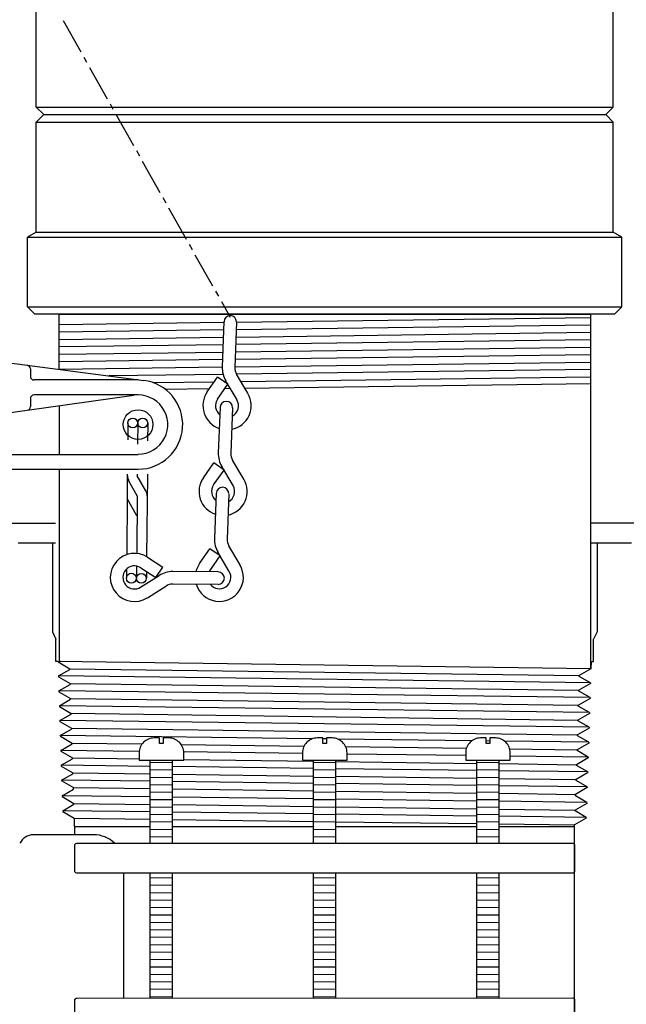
# Model space of a CAD drawing. Extents: x 1081 to 2220, y 0 to 2796.
# Tile 66 of 161: x 1596.56 to 1601.66, y 969.96 to 978.25. Entities that reach past the tile are written whole.
import ezdxf

# ---------------------------------------------------------------- set-up
doc = ezdxf.new("R2010")
doc.units = 0
doc.header["$MEASUREMENT"] = 0
doc.header["$PDSIZE"] = 1
doc.layers.get('DEFPOINTS').update_dxf_attribs({"linetype": 'CONTINUOUS'})
for name, color, linetype in [('DIM', 3, 'CONTINUOUS'), ('GALV-4', 4, 'CONTINUOUS'), ('JACK-SCREW', 2, 'CONTINUOUS'), ('SPILL-BUCKET', 1, 'CONTINUOUS'), ('SWIVEL-ADAPTOR', 1, 'CONTINUOUS')]:
    doc.layers.add(name, color=color, linetype=linetype)
doc.styles.add('SIMPLEX', font='simplex')
doc.dimstyles.new('DIM64', dxfattribs={"dimscale": 64, "dimtxt": 0.09375, "dimasz": 0.09375, "dimexe": 0.0625, "dimexo": 0.0625, "dimgap": 0.046875, "dimtad": 1, "dimdec": 4, "dimzin": 3, "dimdsep": 46, "dimlunit": 4, "dimtxsty": 'SIMPLEX', "dimcen": 0, "dimclrd": 256, "dimclre": 256, "dimclrt": 256, "dimadec": 0, "dimazin": 0, "dimtfac": 1, "dimtdec": 4, "dimtmove": 0, "dimatfit": 3, "dimfxl": 1, "dimfrac": 2, "dimtolj": 1, "dimtzin": 0, "dimarcsym": 0})

# ---------------------------------------------------------------- blocks, each defined once
blk = doc.blocks.new('*D55')
at = {"layer": 'DEFPOINTS', "color": 0, "transparency": 16777216}
for p in [(1389.6218, 978.296), (1911.1218, 974.0147), (1911.1218, 700.5233)]:
    blk.add_point(p, dxfattribs=at)
at = {"layer": 'DIM', "lineweight": -2, "transparency": 16777216}
for p, q in [((1389.6218, 974.296), (1389.6218, 696.5233)), ((1911.1218, 970.0147), (1911.1218, 696.5233)), ((1395.6218, 700.5233), (1905.1218, 700.5233))]:
    blk.add_line(p, q, dxfattribs=at)
at = {"layer": 'DIM', "transparency": 16777216}
for points in [[(1395.6218, 701.5233), (1395.6218, 699.5233), (1389.6218, 700.5233)], [(1905.1218, 701.5233), (1905.1218, 699.5233), (1911.1218, 700.5233)]]:
    blk.add_solid(points, dxfattribs=at)
at = {"layer": 'DIM', "transparency": 16777216, "insert": (1650.3718, 708.0947), "char_height": 6, "attachment_point": 5, "style": 'SIMPLEX'}
blk.add_mtext('\\A1;43\'-5 1/2" (F.V. TANK SLAB)', dxfattribs=at)

msp = doc.modelspace()

# ---------------------------------------------------------------- linework, layer by layer
at = {"layer": 'GALV-4', "color": 7, "linetype": 'Continuous'}
for p, q in [((1596.88689, 975.68175), (1598.27347, 975.70017)), ((1598.37922, 975.70157), (1601.35674, 975.74111)), ((1598.27113, 975.63593), (1596.88689, 975.61804)), ((1598.37466, 975.57607), (1601.35674, 975.61634)), ((1601.35674, 975.67582), (1598.37689, 975.6373)), ((1596.88689, 975.55598), (1598.26891, 975.57464)), ((1601.35674, 975.55104), (1598.37238, 975.51304)), ((1598.26662, 975.5117), (1596.88689, 975.49413)), ((1596.88689, 975.43131), (1598.26436, 975.44953)), ((1598.37012, 975.45093), (1601.35674, 975.49045)), ((1598.26207, 975.38637), (1596.88689, 975.36865)), ((1598.36559, 975.32615), (1601.35674, 975.36564)), ((1601.35674, 975.42624), (1598.36783, 975.38773)), ((1596.88689, 975.30663), (1598.25983, 975.32475)), ((1601.35704, 975.30146), (1598.37988, 975.26316)), ((1598.26714, 975.26171), (1597.30539, 975.24933)), ((1597.67881, 975.19237), (1598.19253, 975.19914)), ((1598.27546, 975.20023), (1598.29477, 975.20049)), ((1598.41611, 975.20209), (1601.35674, 975.24086)), ((1598.15083, 975.13942), (1597.78349, 975.13449)), ((1598.32874, 975.14181), (1598.28084, 975.14116)), ((1601.36132, 975.18249), (1598.45091, 975.14345))]:
    msp.add_line(p, q, dxfattribs=at)
at = {"layer": 'GALV-4', "color": 1, "linetype": 'Continuous'}
for p, q in [((1596.88689, 974.99753), (1596.88689, 974.58864)), ((1596.88689, 974.4639), (1596.88689, 972.84546))]:
    msp.add_line(p, q, dxfattribs=at)
msp.add_lwpolyline([(1596.88689, 975.30341), (1596.88689, 975.76795), (1601.35674, 975.76795), (1601.35674, 972.78538)], dxfattribs=at)
at = {"layer": 'JACK-SCREW'}
for p, q in [((1597.65476, 971.31624), (1597.65476, 972.01489)), ((1597.84226, 971.31624), (1597.84226, 972.01489)), ((1599.02806, 971.31624), (1599.02806, 972.01489)), ((1599.21556, 971.31624), (1599.21556, 972.01489)), ((1600.40137, 971.31624), (1600.40137, 972.01489)), ((1600.58887, 971.31624), (1600.58887, 972.01489)), ((1597.65476, 970.01489), (1597.65476, 971.06624)), ((1597.84226, 970.01489), (1597.84226, 971.06624)), ((1599.02806, 970.01489), (1599.02806, 971.06624)), ((1599.21556, 970.01489), (1599.21556, 971.06624)), ((1600.40137, 970.01489), (1600.40137, 971.06624)), ((1600.58887, 970.01489), (1600.58887, 971.06624))]:
    msp.add_line(p, q, dxfattribs=at)
for points in [[(1597.56101, 972.07739), (1597.56101, 972.01489), (1597.93601, 972.01489), (1597.93601, 972.07739, 0.4142136), (1597.81101, 972.20239), (1597.76414, 972.20239), (1597.76414, 972.15551), (1597.73289, 972.15551), (1597.73289, 972.20239), (1597.68601, 972.20239, 0.4142136)], [(1598.93431, 972.07739), (1598.93431, 972.01489), (1599.30931, 972.01489), (1599.30931, 972.07739, 0.4142136), (1599.18431, 972.20239), (1599.13744, 972.20239), (1599.13744, 972.15551), (1599.10619, 972.15551), (1599.10619, 972.20239), (1599.05931, 972.20239, 0.4142136)], [(1600.30762, 972.07739), (1600.30762, 972.01489), (1600.68262, 972.01489), (1600.68262, 972.07739, 0.4142136), (1600.55762, 972.20239), (1600.51074, 972.20239), (1600.51074, 972.15551), (1600.47949, 972.15551), (1600.47949, 972.20239), (1600.43262, 972.20239, 0.4142136)]]:
    msp.add_lwpolyline(points, format="xyb", close=True, dxfattribs=at)
at = {"layer": 'JACK-SCREW', "linetype": 'Continuous'}
for points in [[(1597.01986, 971.08187), (1597.01986, 971.30062, -0.4142136), (1597.03549, 971.31624), (1601.20814, 971.31624, -0.4142136), (1601.22377, 971.30062), (1601.22377, 971.08187, -0.4142136), (1601.20814, 971.06624), (1597.03549, 971.06624, -0.4142136)], [(1597.01986, 969.77876), (1597.01986, 969.99751, -0.4142136), (1597.03549, 970.01313), (1601.20814, 970.01489, -0.4142136), (1601.22377, 969.99926), (1601.22377, 969.78051, -0.4142136), (1601.20814, 969.76489), (1597.03549, 969.76313, -0.4142136)]]:
    msp.add_lwpolyline(points, format="xyb", close=True, dxfattribs=at)
at = {"layer": 'SPILL-BUCKET', "linetype": 'Continuous'}
for p, q in [((1596.92177, 978.23814), (1597.06997, 977.9748)), ((1597.09449, 977.93108), (1597.11902, 977.88737)), ((1597.14354, 977.84366), (1597.29174, 977.58138)), ((1597.31626, 977.53767), (1597.34078, 977.49395)), ((1597.3653, 977.45024), (1597.5135, 977.18796)), ((1597.53802, 977.14425), (1597.56254, 977.10054)), ((1597.58706, 977.05682), (1597.73526, 976.79348)), ((1597.75978, 976.74977), (1597.7843, 976.70606)), ((1597.80883, 976.66234), (1597.95702, 976.40006)), ((1597.98155, 976.35635), (1598.00607, 976.31264)), ((1598.03059, 976.26893), (1598.17879, 976.00665)), ((1598.20331, 975.96294), (1598.22783, 975.91922)), ((1598.25342, 975.87551), (1598.32698, 975.7433)), ((1598.27368, 975.70599), (1598.25982, 975.3243)), ((1598.37923, 975.70172), (1598.36537, 975.32003)), ((1595.3044, 975.50768), (1596.55608, 975.34669)), ((1596.55608, 975.34669), (1596.61792, 975.33816)), ((1596.61792, 975.33816), (1597.59986, 975.21129)), ((1596.64564, 975.30724), (1596.64564, 975.2454)), ((1597.55188, 975.21448), (1596.67656, 975.21448)), ((1598.13401, 975.11533), (1598.22037, 975.23901)), ((1598.30673, 975.17823), (1598.22037, 975.23901)), ((1598.38456, 975.04816), (1598.2886, 975.20915)), ((1598.47518, 975.10254), (1598.38029, 975.26246)), ((1598.22037, 975.05456), (1598.30673, 975.17823)), ((1596.61898, 974.95967), (1597.5167, 975.08654)), ((1596.64564, 975.05776), (1596.64564, 974.99059)), ((1597.55188, 975.08974), (1596.67656, 975.08974)), ((1596.06138, 974.88077), (1596.55608, 974.95114)), ((1596.55608, 974.95114), (1596.61898, 974.95967)), ((1598.24169, 974.98313), (1598.22676, 974.6025)), ((1598.34724, 974.97993), (1598.33232, 974.59824)), ((1597.46552, 974.85412), (1597.46445, 974.71019)), ((1597.54975, 974.85305), (1597.54762, 974.67394)), ((1597.63291, 974.85199), (1597.63184, 974.70272)), ((1596.0827, 974.58864), (1597.55188, 974.58864)), ((1598.44213, 974.37967), (1598.34724, 974.54067)), ((1595.77564, 974.4639), (1597.55188, 974.4639)), ((1598.10096, 974.39247), (1598.18838, 974.51721)), ((1598.18732, 974.33276), (1598.27474, 974.45644)), ((1598.27474, 974.45644), (1598.18838, 974.51721)), ((1598.35151, 974.32637), (1598.25662, 974.48629)), ((1597.46126, 974.42339), (1597.46019, 974.24107)), ((1597.54442, 974.24107), (1597.47192, 974.36795)), ((1597.54548, 974.42339), (1597.54548, 974.40846)), ((1597.61692, 974.28159), (1597.54548, 974.40846)), ((1597.62971, 974.40846), (1597.62331, 973.72824)), ((1597.62971, 974.42339), (1597.62971, 974.40846)), ((1597.46019, 974.24107), (1597.45593, 973.7453)), ((1597.54228, 974.07262), (1597.45912, 974.21868)), ((1597.54442, 974.24107), (1597.54015, 973.7549)), ((1598.20864, 974.26133), (1598.19478, 973.88071)), ((1598.31419, 974.25706), (1598.30033, 973.87644)), ((1596.13707, 974.01078), (1596.85674, 974.01078)), ((1596.13707, 974.01078), (1596.85674, 974.01078)), ((1604.75065, 974.01078), (1601.35674, 974.01078)), ((1605.06411, 974.01078), (1601.35674, 974.01078)), ((1596.54222, 973.84552), (1596.85674, 973.84552)), ((1596.83115, 973.84552), (1596.83115, 973.09494)), ((1598.06791, 973.67067), (1598.15533, 973.79435)), ((1598.24169, 973.73464), (1598.15533, 973.79435)), ((1598.41015, 973.65788), (1598.31419, 973.81887)), ((1601.35674, 973.84552), (1601.70248, 973.84552)), ((1601.41248, 973.84552), (1601.41248, 973.09494)), ((1597.63184, 973.72291), (1597.75872, 973.63975)), ((1598.15533, 973.6099), (1598.24169, 973.73464)), ((1598.31846, 973.6035), (1598.22357, 973.76449)), ((1597.45486, 973.62483), (1597.45379, 973.547)), ((1597.53909, 973.64935), (1597.53802, 973.54593)), ((1597.57427, 973.63442), (1597.70114, 973.55126)), ((1597.70114, 973.55126), (1597.75872, 973.63975)), ((1597.5732, 973.47023), (1597.72993, 973.57045)), ((1597.62225, 973.60244), (1597.62225, 973.54593)), ((1598.22676, 973.59924), (1597.84508, 973.6035)), ((1597.62971, 973.38174), (1597.78644, 973.48089)), ((1598.2257, 973.49369), (1597.84401, 973.49689)), ((1596.83115, 973.09494), (1596.85994, 973.0331)), ((1601.41248, 973.09494), (1601.38369, 973.0331)), ((1596.85994, 972.84546), (1596.85994, 973.0331)), ((1601.38369, 972.84546), (1601.38369, 973.0331)), ((1596.87806, 972.84546), (1596.85994, 972.84546)), ((1596.87806, 972.84546), (1596.87806, 972.84226)), ((1596.87913, 972.84226), (1596.97721, 972.78468)), ((1596.89512, 972.84546), (1596.89405, 972.84546)), ((1596.89832, 972.84546), (1596.89725, 972.84546)), ((1601.36343, 972.84546), (1601.36132, 972.78532)), ((1601.36343, 972.84546), (1601.38369, 972.84546)), ((1596.88233, 972.72391), (1596.97721, 972.77829)), ((1596.88233, 972.72391), (1596.97721, 972.77829)), ((1596.88233, 972.72391), (1596.88233, 972.71645)), ((1596.88233, 972.71752), (1596.98041, 972.65994)), ((1596.88233, 972.71645), (1596.98041, 972.65994)), ((1596.97721, 972.78468), (1596.97721, 972.77829)), ((1601.36132, 972.78532), (1601.26322, 972.72818)), ((1601.26322, 972.72071), (1601.26322, 972.72818)), ((1601.35704, 972.66634), (1601.26322, 972.72071)), ((1596.88552, 972.5981), (1596.98041, 972.65355)), ((1596.88552, 972.59917), (1596.98041, 972.65355)), ((1596.98041, 972.65994), (1596.98041, 972.65355)), ((1596.98041, 972.65994), (1596.98041, 972.65355)), ((1601.35704, 972.65994), (1601.26002, 972.60344)), ((1601.35704, 972.66634), (1601.35704, 972.65994)), ((1596.88552, 972.5981), (1596.88659, 972.59171)), ((1596.88659, 972.59171), (1596.98468, 972.5352)), ((1601.26002, 972.59597), (1601.26002, 972.60344)), ((1601.35384, 972.5416), (1601.26002, 972.59597)), ((1601.35384, 972.5416), (1601.35384, 972.5352)), ((1596.88979, 972.47336), (1596.98468, 972.52774)), ((1596.88979, 972.47336), (1596.88979, 972.46697)), ((1596.88979, 972.46697), (1596.98788, 972.40939)), ((1596.98468, 972.5352), (1596.98468, 972.52774)), ((1601.25469, 972.47123), (1601.25575, 972.47869)), ((1601.34957, 972.41686), (1601.25469, 972.47123)), ((1601.35384, 972.5352), (1601.25575, 972.47869)), ((1596.89405, 972.34862), (1596.98894, 972.403)), ((1596.98788, 972.40939), (1596.98894, 972.403)), ((1601.34957, 972.40939), (1601.25149, 972.35289)), ((1601.34957, 972.41686), (1601.34957, 972.40939)), ((1596.89405, 972.34862), (1596.89405, 972.34116)), ((1596.89405, 972.34116), (1596.99214, 972.28465)), ((1601.25149, 972.34649), (1601.25149, 972.35289)), ((1601.34638, 972.29211), (1601.25149, 972.34649)), ((1601.34638, 972.29211), (1601.34531, 972.28465)), ((1596.89725, 972.22281), (1596.99214, 972.27719)), ((1596.89725, 972.22281), (1596.89832, 972.21642)), ((1596.89832, 972.21642), (1596.99641, 972.15991)), ((1596.99214, 972.28465), (1596.99214, 972.27719)), ((1601.34531, 972.28465), (1601.24722, 972.22814)), ((1601.24722, 972.22175), (1601.24722, 972.22814)), ((1601.34211, 972.16631), (1601.24722, 972.22175)), ((1596.90152, 972.09807), (1596.99641, 972.15245)), ((1596.99641, 972.15991), (1596.99641, 972.15245)), ((1601.34211, 972.15991), (1601.24402, 972.1034)), ((1601.34211, 972.16631), (1601.34211, 972.15991)), ((1596.90152, 972.09807), (1596.90152, 972.09168)), ((1596.90152, 972.09168), (1596.9996, 972.0341)), ((1601.24402, 972.09594), (1601.24402, 972.1034)), ((1601.33785, 972.04156), (1601.24402, 972.09594)), ((1596.90578, 971.97333), (1597.00067, 972.0277)), ((1596.90578, 971.97333), (1596.90578, 971.96587)), ((1596.90578, 971.96587), (1597.00387, 971.90936)), ((1597.00067, 972.0277), (1596.9996, 972.0341)), ((1601.33785, 972.0341), (1601.23976, 971.97759)), ((1601.23976, 971.9712), (1601.23976, 971.97759)), ((1601.33465, 971.91682), (1601.23976, 971.9712)), ((1601.33785, 972.04156), (1601.33785, 972.0341)), ((1596.90898, 971.84752), (1597.00387, 971.9019)), ((1597.00387, 971.9019), (1597.00387, 971.90936)), ((1601.33358, 971.90936), (1601.23656, 971.85285)), ((1601.33465, 971.91682), (1601.33358, 971.90936)), ((1596.90898, 971.84752), (1596.91005, 971.84113)), ((1596.91005, 971.84113), (1597.00813, 971.78462)), ((1601.23656, 971.84539), (1601.23656, 971.85285)), ((1601.33038, 971.79101), (1601.23656, 971.84539)), ((1596.91324, 971.71638), (1597.00813, 971.77076)), ((1596.91324, 971.71638), (1596.91431, 971.70892)), ((1597.00813, 971.77076), (1597.00813, 971.78462)), ((1601.23123, 971.71425), (1601.2323, 971.72811)), ((1601.32612, 971.65988), (1601.23123, 971.71425)), ((1601.33038, 971.78462), (1601.2323, 971.72811)), ((1601.33038, 971.79101), (1601.33038, 971.78462)), ((1596.91431, 971.70892), (1597.01133, 971.65241)), ((1596.91751, 971.59057), (1597.01133, 971.64495)), ((1597.01133, 971.64495), (1597.01133, 971.65241)), ((1601.32612, 971.65241), (1601.22803, 971.59591)), ((1601.32612, 971.65988), (1601.32612, 971.65241)), ((1596.91751, 971.59057), (1596.91751, 971.58418)), ((1596.91751, 971.58418), (1597.0156, 971.52767)), ((1601.22803, 971.58844), (1601.22803, 971.59591)), ((1601.32185, 971.53407), (1601.22803, 971.58844)), ((1597.0156, 971.52767), (1597.01666, 971.38907)), ((1601.32185, 971.52767), (1601.22377, 971.47116)), ((1601.22377, 969.62136), (1601.22377, 971.47116)), ((1601.22377, 971.4573), (1601.22377, 971.47116)), ((1601.32185, 971.53407), (1601.32185, 971.52767)), ((1596.67122, 971.38907), (1597.17872, 971.38907)), ((1597.01986, 971.4573), (1597.65476, 971.4573)), ((1597.84226, 971.4573), (1599.02806, 971.4573)), ((1599.21556, 971.4573), (1600.40137, 971.4573)), ((1600.58887, 971.4573), (1601.22377, 971.4573)), ((1597.42927, 971.06624), (1597.42927, 970.01489))]:
    msp.add_line(p, q, dxfattribs=at)
at = {"layer": 'SPILL-BUCKET', "color": 7, "linetype": 'Continuous'}
for p, q in [((1601.36132, 972.78532), (1596.87806, 972.84546)), ((1601.35704, 972.66634), (1596.88233, 972.72391)), ((1596.97721, 972.78468), (1601.26322, 972.72818)), ((1596.98041, 972.65994), (1601.26002, 972.60344)), ((1601.35384, 972.5416), (1596.88552, 972.59917)), ((1601.34957, 972.41686), (1596.89025, 972.47363)), ((1596.98468, 972.5352), (1601.25575, 972.47869)), ((1596.98788, 972.41046), (1601.25149, 972.35289)), ((1601.34638, 972.29211), (1596.89299, 972.34969)), ((1599.0202, 972.19611), (1596.89725, 972.22388)), ((1596.99214, 972.28465), (1601.24722, 972.22814)), ((1596.99534, 972.15991), (1597.58576, 972.15206)), ((1597.91437, 972.14769), (1598.94784, 972.13394)), ((1599.13744, 972.19458), (1599.10619, 972.19499)), ((1600.35926, 972.1786), (1599.23097, 972.19336)), ((1599.29803, 972.12928), (1600.31366, 972.11578)), ((1600.51074, 972.17662), (1600.47949, 972.17703)), ((1601.34211, 972.16574), (1600.63572, 972.17498)), ((1597.56162, 972.08966), (1596.90152, 972.09807)), ((1598.93431, 972.07218), (1597.93579, 972.0849)), ((1600.30762, 972.05469), (1599.30931, 972.0674)), ((1600.67803, 972.11093), (1601.24402, 972.1034)), ((1601.33785, 972.04156), (1600.68262, 972.04991)), ((1597.65476, 971.96377), (1596.90578, 971.97333)), ((1596.9996, 972.0341), (1597.56101, 972.02662)), ((1597.84226, 971.99584), (1597.65476, 971.99317)), ((1599.02806, 971.94625), (1597.84226, 971.96138)), ((1597.93601, 972.02162), (1599.02806, 972.00707)), ((1599.21556, 971.99584), (1599.02806, 971.99317)), ((1599.21556, 972.00457), (1600.40137, 971.98877)), ((1600.58887, 971.99584), (1600.40137, 971.99317)), ((1600.58887, 971.98627), (1601.23976, 971.97759)), ((1597.0028, 971.90936), (1597.65476, 971.90066)), ((1597.84226, 971.93333), (1597.65476, 971.93066)), ((1597.84226, 971.89816), (1599.02806, 971.88233)), ((1599.21556, 971.93333), (1599.02806, 971.93066)), ((1600.40137, 971.92873), (1599.21556, 971.94386)), ((1599.21556, 971.87983), (1600.40137, 971.864)), ((1600.58887, 971.93333), (1600.40137, 971.93066)), ((1601.33465, 971.91682), (1600.58887, 971.92634)), ((1597.65476, 971.83799), (1596.90898, 971.84752)), ((1597.84226, 971.87082), (1597.65476, 971.86816)), ((1597.84226, 971.80832), (1597.65476, 971.80565)), ((1599.02806, 971.82044), (1597.84226, 971.83559)), ((1599.21556, 971.87082), (1599.02806, 971.86816)), ((1599.21556, 971.80832), (1599.02806, 971.80565)), ((1600.40137, 971.80289), (1599.21556, 971.81804)), ((1600.58887, 971.87082), (1600.40137, 971.86816)), ((1600.58887, 971.80832), (1600.40137, 971.80565)), ((1600.58887, 971.8615), (1601.23656, 971.85285)), ((1601.33038, 971.79101), (1600.58887, 971.80049)), ((1597.65476, 971.70689), (1596.91324, 971.71638)), ((1597.00813, 971.78462), (1597.65476, 971.77597)), ((1597.84226, 971.74581), (1597.65476, 971.74314)), ((1597.84226, 971.77346), (1599.02806, 971.7576)), ((1599.21556, 971.74581), (1599.02806, 971.74314)), ((1599.21556, 971.75509), (1600.40137, 971.73923)), ((1600.58887, 971.74581), (1600.40137, 971.74314)), ((1600.58887, 971.73672), (1601.2323, 971.72811)), ((1597.01133, 971.65241), (1597.65476, 971.64379)), ((1597.84226, 971.68331), (1597.65476, 971.68064)), ((1599.02806, 971.6893), (1597.84226, 971.70449)), ((1597.84226, 971.64128), (1599.02806, 971.62539)), ((1599.21556, 971.68331), (1599.02806, 971.68064)), ((1600.40137, 971.67172), (1599.21556, 971.6869)), ((1600.58887, 971.68331), (1600.40137, 971.68064)), ((1601.32612, 971.65988), (1600.58887, 971.66932)), ((1597.65476, 971.58112), (1596.91751, 971.59057)), ((1597.84226, 971.6208), (1597.65476, 971.61813)), ((1597.84226, 971.55829), (1597.65476, 971.55563)), ((1599.02806, 971.5635), (1597.84226, 971.57871)), ((1599.21556, 971.6208), (1599.02806, 971.61813)), ((1599.21556, 971.55829), (1599.02806, 971.55563)), ((1599.21556, 971.62287), (1600.40137, 971.60698)), ((1600.40137, 971.54588), (1599.21556, 971.56109)), ((1600.58887, 971.6208), (1600.40137, 971.61813)), ((1600.58887, 971.55829), (1600.40137, 971.55563)), ((1600.58887, 971.60447), (1601.22803, 971.59591)), ((1597.0156, 971.52767), (1597.65476, 971.51909)), ((1597.84226, 971.49579), (1597.65476, 971.49312)), ((1597.84226, 971.51657), (1599.02806, 971.50065)), ((1599.21556, 971.49579), (1599.02806, 971.49312)), ((1599.21556, 971.49813), (1600.40137, 971.48221)), ((1600.58887, 971.49579), (1600.40137, 971.49312)), ((1601.32185, 971.53407), (1600.58887, 971.54347)), ((1600.58887, 971.47969), (1601.22377, 971.47116)), ((1597.84226, 971.43328), (1597.65476, 971.43061)), ((1599.21556, 971.43328), (1599.02806, 971.43061)), ((1600.58887, 971.43328), (1600.40137, 971.43061)), ((1597.84226, 971.37077), (1597.65476, 971.36811)), ((1599.21556, 971.37077), (1599.02806, 971.36811)), ((1600.58887, 971.37077), (1600.40137, 971.36811)), ((1597.84226, 971.02529), (1597.65476, 971.02262)), ((1599.21556, 971.02529), (1599.02806, 971.02262)), ((1600.58887, 971.02529), (1600.40137, 971.02262)), ((1597.84226, 970.96278), (1597.65476, 970.96011)), ((1597.84226, 970.90028), (1597.65476, 970.89761)), ((1599.21556, 970.96278), (1599.02806, 970.96011)), ((1599.21556, 970.90028), (1599.02806, 970.89761)), ((1600.58887, 970.96278), (1600.40137, 970.96011)), ((1600.58887, 970.90028), (1600.40137, 970.89761)), ((1597.84226, 970.83777), (1597.65476, 970.8351)), ((1599.21556, 970.83777), (1599.02806, 970.8351)), ((1600.58887, 970.83777), (1600.40137, 970.8351)), ((1597.84226, 970.77526), (1597.65476, 970.7726)), ((1599.21556, 970.77526), (1599.02806, 970.7726)), ((1600.58887, 970.77526), (1600.40137, 970.7726)), ((1597.84226, 970.71276), (1597.65476, 970.71009)), ((1597.84226, 970.65025), (1597.65476, 970.64758)), ((1599.21556, 970.71276), (1599.02806, 970.71009)), ((1599.21556, 970.65025), (1599.02806, 970.64758)), ((1600.58887, 970.71276), (1600.40137, 970.71009)), ((1600.58887, 970.65025), (1600.40137, 970.64758)), ((1597.84226, 970.58774), (1597.65476, 970.58508)), ((1599.21556, 970.58774), (1599.02806, 970.58508)), ((1600.58887, 970.58774), (1600.40137, 970.58508)), ((1597.84226, 970.52524), (1597.65476, 970.52257)), ((1599.21556, 970.52524), (1599.02806, 970.52257)), ((1600.58887, 970.52524), (1600.40137, 970.52257)), ((1597.84226, 970.46273), (1597.65476, 970.46006)), ((1597.84226, 970.40023), (1597.65476, 970.39756)), ((1599.21556, 970.46273), (1599.02806, 970.46006)), ((1599.21556, 970.40023), (1599.02806, 970.39756)), ((1600.58887, 970.46273), (1600.40137, 970.46006)), ((1600.58887, 970.40023), (1600.40137, 970.39756)), ((1597.84226, 970.33772), (1597.65476, 970.33505)), ((1599.21556, 970.33772), (1599.02806, 970.33505)), ((1600.58887, 970.33772), (1600.40137, 970.33505)), ((1597.84226, 970.27521), (1597.65476, 970.27255)), ((1599.21556, 970.27521), (1599.02806, 970.27255)), ((1600.58887, 970.27521), (1600.40137, 970.27255)), ((1597.84226, 970.21271), (1597.65476, 970.21004)), ((1597.84226, 970.1502), (1597.65476, 970.14753)), ((1599.21556, 970.21271), (1599.02806, 970.21004)), ((1599.21556, 970.1502), (1599.02806, 970.14753)), ((1600.58887, 970.21271), (1600.40137, 970.21004)), ((1600.58887, 970.1502), (1600.40137, 970.14753)), ((1597.84226, 970.08769), (1597.65476, 970.08503)), ((1599.21556, 970.08769), (1599.02806, 970.08503)), ((1600.58887, 970.08769), (1600.40137, 970.08503)), ((1597.84226, 970.02519), (1597.65476, 970.02252)), ((1599.21556, 970.02519), (1599.02806, 970.02252)), ((1600.58887, 970.02519), (1600.40137, 970.02252))]:
    msp.add_line(p, q, dxfattribs=at)
at = {"layer": 'SPILL-BUCKET', "linetype": 'Continuous'}
for centre, radius in [((1597.55188, 974.83919), 0.12474), ((1597.5071, 974.85305), 0.04158), ((1597.59133, 974.85305), 0.04158), ((1597.49537, 973.547), 0.04158), ((1597.5796, 973.54593), 0.04158)]:
    msp.add_circle(centre, radius, dxfattribs=at)
for centre, radius, start, end in [((1598.32698, 975.70386), 0.05224, 358.830861, 178.830861), ((1596.61472, 975.30724), 0.03092, 0, 84.093859), ((1598.47092, 975.31684), 0.2111, 177.964966, 210.715294), ((1598.47092, 975.31684), 0.10555, 178.246595, 210.465545), ((1596.67656, 975.2454), 0.03092, 180, 270), ((1597.55188, 974.83919), 0.37529, 270, 82.65283), ((1598.30033, 974.99805), 0.20257, 145.057309, 251.279051), ((1596.67656, 975.05776), 0.03092, 90, 180), ((1597.55188, 974.83919), 0.24948, 270, 97.853313), ((1598.30033, 974.99805), 0.09702, 145.26514, 231.241914), ((1598.29393, 974.98206), 0.05224, 358.830861, 178.830861), ((1598.30033, 974.99805), 0.20257, 281.250681, 30.602762), ((1598.30033, 974.99805), 0.09702, 296.847294, 30.529706), ((1596.61472, 974.99059), 0.03092, 277.853313, 0), ((1598.43787, 974.59397), 0.2111, 177.964966, 210.715294), ((1598.43787, 974.59397), 0.10555, 178.246595, 210.465545), ((1597.54548, 974.40846), 0.08316, 180, 209.197486), ((1598.26728, 974.27626), 0.20257, 145.057309, 251.279051), ((1598.26728, 974.27626), 0.20257, 281.250681, 30.602762), ((1597.54442, 974.24107), 0.08316, 0, 29.197486), ((1598.26728, 974.27626), 0.09702, 145.26514, 231.241914), ((1598.26195, 974.2592), 0.05224, 358.830861, 178.830861), ((1598.26728, 974.27626), 0.09702, 296.847294, 30.529706), ((1598.40588, 973.87218), 0.2111, 177.964966, 210.715294), ((1598.40588, 973.87218), 0.10555, 178.246595, 210.465545), ((1597.52096, 973.55339), 0.20257, 56.81178, 302.101249), ((1597.52096, 973.55339), 0.09702, 56.659293, 302.471192), ((1598.23529, 973.55446), 0.20257, 145.057309, 166.62146), ((1598.23529, 973.55446), 0.20257, 196.525796, 30.602762), ((1597.84294, 973.39133), 0.2111, 89.71063, 122.159321), ((1598.23529, 973.55446), 0.09702, 145.26514, 151.74197), ((1598.23529, 973.55446), 0.09702, 217.375807, 30.529706), ((1598.2257, 973.547), 0.05224, 270, 90), ((1597.84294, 973.39133), 0.10555, 90, 122.067392), ((1596.67122, 971.26326), 0.12474, 90, 154.746837), ((1597.17872, 971.13852), 0.24948, 45.42761, 90)]:
    msp.add_arc(centre, radius, start, end, dxfattribs=at)
at = {"layer": 'SWIVEL-ADAPTOR', "color": 1, "linetype": 'Continuous'}
for p, q in [((1596.69553, 977.50994), (1596.69553, 978.43515)), ((1596.69553, 977.50994), (1596.69553, 978.43515)), ((1601.5481, 977.50994), (1601.5481, 978.43515)), ((1601.5481, 977.50994), (1601.5481, 978.43515)), ((1596.69553, 977.50994), (1596.75803, 977.44744)), ((1596.75803, 977.44744), (1596.69553, 977.38494)), ((1601.5481, 977.50994), (1601.4856, 977.44744)), ((1601.4856, 977.44744), (1601.5481, 977.38494)), ((1596.69553, 976.45973), (1596.69553, 977.38494)), ((1596.69553, 976.45973), (1596.69553, 977.38494)), ((1601.5481, 976.45973), (1601.5481, 977.38494)), ((1601.5481, 976.45973), (1601.5481, 977.38494)), ((1601.62181, 976.41699), (1601.5481, 976.45973)), ((1601.62181, 976.41699), (1601.5481, 976.45973)), ((1596.62181, 975.83045), (1596.62181, 976.41699)), ((1596.62181, 975.83045), (1596.62181, 976.41699)), ((1601.62181, 975.83045), (1601.62181, 976.41699)), ((1601.62181, 975.83045), (1601.62181, 976.41699)), ((1596.62181, 975.83045), (1596.68431, 975.76795)), ((1596.62181, 975.83045), (1596.68431, 975.76795)), ((1601.55931, 975.76795), (1601.62181, 975.83045)), ((1601.55931, 975.76795), (1601.62181, 975.83045)), ((1596.87822, 975.76795), (1596.68431, 975.76795)), ((1601.55931, 975.76795), (1596.68431, 975.76795))]:
    msp.add_line(p, q, dxfattribs=at)
at = {"layer": 'SWIVEL-ADAPTOR', "color": 7}
for p, q in [((1596.69553, 977.50994), (1601.5481, 977.50994)), ((1596.69553, 977.38494), (1601.5481, 977.38494)), ((1596.62181, 976.41699), (1601.62181, 976.41699)), ((1596.62181, 975.83045), (1601.62181, 975.83045))]:
    msp.add_line(p, q, dxfattribs=at)
at = {"layer": 'SWIVEL-ADAPTOR', "color": 1}
for p, q in [((1596.75803, 977.44744), (1601.4856, 977.44744)), ((1596.69553, 976.45973), (1601.5481, 976.45973))]:
    msp.add_line(p, q, dxfattribs=at)
at = {"layer": 'SWIVEL-ADAPTOR', "color": 3, "linetype": 'Continuous'}
for p, q in [((1596.69553, 976.45973), (1596.62181, 976.41699)), ((1596.69553, 976.45973), (1596.62181, 976.41699)), ((1596.99681, 975.76795), (1601.24681, 975.76795))]:
    msp.add_line(p, q, dxfattribs=at)

# ---------------------------------------------------------------- dimensions: what is measured, and where the dimension line sits
at = {"layer": 'DIM'}
dim = msp.add_linear_dim(base=(1911.12181, 700.52328), p1=(1389.62181, 978.29596), p2=(1911.12181, 974.01471), angle=0, text='<> (F.V. TANK SLAB)', dimstyle='DIM64', dxfattribs=at)
dim.commit()
dim.dimension.update_dxf_attribs({"geometry": '*D55', "text_midpoint": (1650.37181, 708.09471)})

doc.saveas('drawing.dxf')
